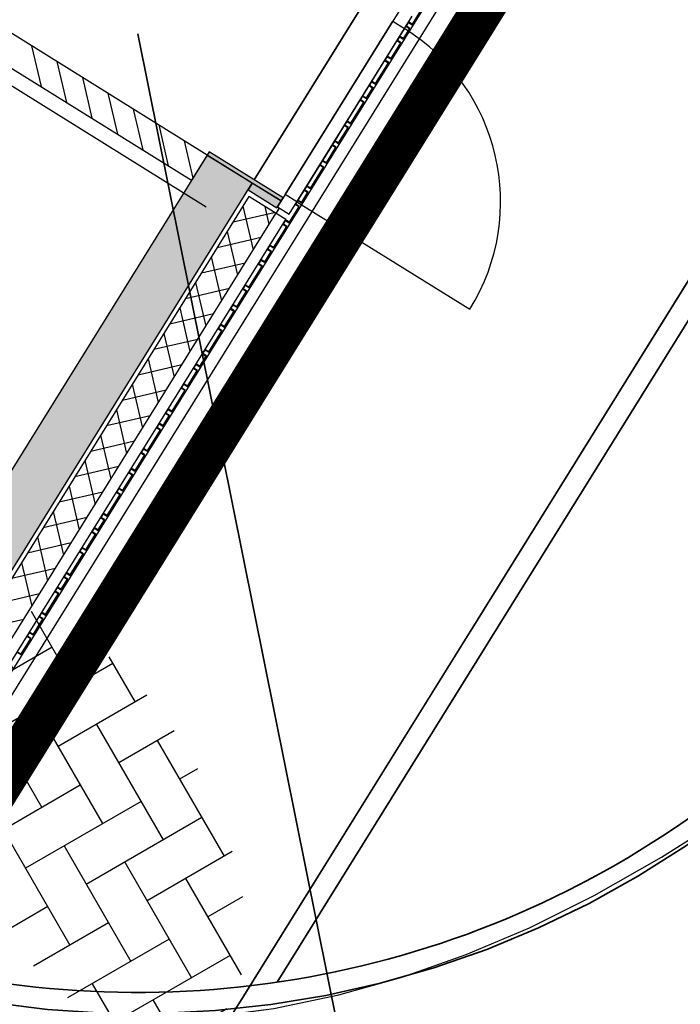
# Model space of a CAD drawing. Header units: metres. Extents: x 5472 to 110055, y 1070 to 521377.
# Tile 24 of 28: x 109210.09 to 109213.21, y 521089.65 to 521094.3. Entities that reach past the tile are written whole.
import ezdxf
from ezdxf.enums import TextEntityAlignment as Align

# ---------------------------------------------------------------- set-up
doc = ezdxf.new("R2010")
doc.units = ezdxf.units.M
doc.linetypes.add('VH-OPSLUITBAND-SO', pattern=[10, 4, -2, 2, -2])
for name, color, linetype, lineweight in [('B-WE-VH-VERHARDING_BETONSTRAATSTEEN-S', 252, 'Continuous', 25), ('M_verharding', 1, 'Continuous', 0), ('N-WE-VH-BEDRIJFSVLOERPLAAT_BETON_INDUSTRIE-G', 170, 'Continuous', 35), ('N-WE-VH-KANTOPSLUITING_ACHTERKANTBAND-G', 50, 'Continuous', 35), ('N-WE-VH-KANTOPSLUITING_OPSLUITBAND_100X200-G', 150, 'VH-OPSLUITBAND-SO', 35), ('N-WE-VH-M', 7, 'Continuous', 18)]:
    doc.layers.add(name, color=color, linetype=linetype, lineweight=lineweight)
for name, color, linetype in [('M_gebouw SK', 252, 'Continuous'), ('M_gebouw SK outline', 4, 'Continuous'), ('M_groen', 1, 'Continuous'), ('M_halfverharding', 1, 'Continuous'), ('M_verharding gebakken klinkers', 1, 'Continuous')]:
    doc.layers.add(name, color=color, linetype=linetype)
doc.styles.add('NLCS-ISO', font='NLCS-ISO.ttf')
doc.styles.add('NLCS-ISO-M200-T25', font='NLCS-ISO.ttf', dxfattribs={"height": 0.5})
doc.dimstyles.new('NLCS-M200-T25-PIJL_L2_H2', dxfattribs={"dimscale": 0.2, "dimtxt": 0.5, "dimasz": 2.5, "dimexe": 2, "dimexo": 2, "dimgap": 0.7, "dimtad": 1, "dimrnd": 0.05, "dimzin": 0, "dimdsep": 46, "dimtxsty": 'NLCS-ISO-M200-T25', "dimcen": 0, "dimdle": 2, "dimclrd": 256, "dimclre": 256, "dimclrt": 256, "dimazin": 0, "dimtfac": 1, "dimtofl": 0, "dimtmove": 0, "dimatfit": 3, "dimfxl": 2, "dimfxlon": 1, "dimtfillclr": 256, "dimtolj": 1, "dimtzin": 0, "dimlwd": -1, "dimlwe": -1, "dimarcsym": 0})

# ---------------------------------------------------------------- blocks, each defined once
blk = doc.blocks.new('A$C61967C25')
at = {"layer": 'M_gebouw SK'}
for p, q in [((80413.9, 31608.7), (60938.6, 272.6)), ((80446.3, 31318.3), (60982.1, 0)), ((72110.9, 18360.4), (60919.7, 353.5)), ((58042, 6429.2), (62522.2, 3644.7)), ((62526.9, 3889.1), (60828.2, 4944.8)), ((60754.3, 4825.9), (62453, 3770.2)), ((62748.7, 3772.4), (63275.5, 4620)), ((63275.5, 4620), (62748.7, 3772.4)), ((63554.9, 4605.4), (63493.6, 4506.8)), ((63494.3, 4504.1), (63557.6, 4606)), ((63438.3, 4578.9), (63401.9, 4520.3)), ((62894.1, 3703.2), (63401.9, 4520.3)), ((63401.9, 4520.3), (62894.1, 3703.2)), ((63401.9, 4520.3), (63457.1, 4486)), ((63457.1, 4486), (63493.5, 4544.6)), ((63476.6, 4517.4), (63464, 4497)), ((63466.7, 4497.6), (63477.3, 4514.6)), ((63493.6, 4506.8), (63476.6, 4517.4)), ((63477.3, 4514.6), (63494.3, 4504.1)), ((62949.3, 3668.9), (63457.1, 4486)), ((63457.1, 4486), (63434.4, 4449.4)), ((63457.1, 4486), (63434.4, 4449.4)), ((63481, 4486.4), (63451.4, 4438.9)), ((63452, 4436.1), (63483.7, 4487.1)), ((63464, 4497), (63481, 4486.4)), ((63483.7, 4487.1), (63466.7, 4497.6)), ((63421.7, 4429.1), (62949.3, 3668.9)), ((63421.7, 4429.1), (63376.3, 4356)), ((63438.7, 4418.5), (63393.3, 4345.5)), ((63394, 4342.7), (63441.5, 4419.1)), ((63434.4, 4449.4), (63421.7, 4429.1)), ((63421.7, 4429.1), (63438.7, 4418.5)), ((63424.5, 4429.7), (63435.1, 4446.7)), ((63441.5, 4419.1), (63424.5, 4429.7)), ((63451.4, 4438.9), (63434.4, 4449.4)), ((63435.1, 4446.7), (63452, 4436.1)), ((61697, 4404.8), (61742, 4212)), ((61817.1, 4330.2), (61862.1, 4137.4)), ((63363.7, 4335.6), (63302.4, 4237.1)), ((63380.7, 4325.1), (63319.4, 4226.6)), ((63320.1, 4223.8), (63383.4, 4325.7)), ((63376.3, 4356), (63363.7, 4335.6)), ((63363.7, 4335.6), (63380.7, 4325.1)), ((63366.4, 4336.3), (63377, 4353.3)), ((63383.4, 4325.7), (63366.4, 4336.3)), ((63393.3, 4345.5), (63376.3, 4356)), ((63377, 4353.3), (63394, 4342.7)), ((61937.3, 4255.5), (61982.3, 4062.7)), ((63302.4, 4237.1), (63289.8, 4216.7)), ((63292.5, 4217.4), (63303.1, 4234.4)), ((63319.4, 4226.6), (63302.4, 4237.1)), ((63303.1, 4234.4), (63320.1, 4223.8)), ((63289.8, 4216.7), (63260.2, 4169.2)), ((63306.8, 4206.2), (63277.2, 4158.6)), ((63277.8, 4155.9), (63309.5, 4206.8)), ((63289.8, 4216.7), (63306.8, 4206.2)), ((63309.5, 4206.8), (63292.5, 4217.4)), ((62057.4, 4180.9), (62102.4, 3988.1)), ((63247.5, 4148.8), (63186.3, 4050.3)), ((63264.5, 4138.2), (63203.3, 4039.7)), ((63203.9, 4036.9), (63267.3, 4138.9)), ((63260.2, 4169.2), (63247.5, 4148.8)), ((63247.5, 4148.8), (63264.5, 4138.2)), ((63250.3, 4149.4), (63260.9, 4166.4)), ((63267.3, 4138.9), (63250.3, 4149.4)), ((63277.2, 4158.6), (63260.2, 4169.2)), ((63260.9, 4166.4), (63277.8, 4155.9)), ((62177.5, 4106.2), (62222.5, 3913.4)), ((63186.3, 4050.3), (63173.6, 4029.9)), ((63176.4, 4030.5), (63187, 4047.5)), ((63203.3, 4039.7), (63186.3, 4050.3)), ((63187, 4047.5), (63203.9, 4036.9)), ((62297.6, 4031.6), (62342.6, 3838.8)), ((63173.6, 4029.9), (63128.3, 3956.8)), ((63190.6, 4019.3), (63145.2, 3946.3)), ((63145.9, 3943.5), (63193.4, 4020)), ((63173.6, 4029.9), (63190.6, 4019.3)), ((63193.4, 4020), (63176.4, 4030.5)), ((62417.7, 3956.9), (62459, 3779.9)), ((63128.3, 3956.8), (63115.6, 3936.4)), ((63118.3, 3937.1), (63128.9, 3954.1)), ((63145.2, 3946.3), (63128.3, 3956.8)), ((63128.9, 3954.1), (63145.9, 3943.5)), ((62536.4, 3904.4), (62453, 3770.2)), ((62884.6, 3687.9), (62536.4, 3904.4)), ((63115.6, 3936.4), (63070.2, 3863.4)), ((63132.6, 3925.9), (63087.2, 3852.8)), ((63087.8, 3850.1), (63135.3, 3926.5)), ((63115.6, 3936.4), (63132.6, 3925.9)), ((63135.3, 3926.5), (63118.3, 3937.1)), ((62526.9, 3889.1), (60758.5, 1043.8)), ((62739.2, 3757.1), (62526.9, 3889.1)), ((62526.9, 3889.1), (62875.1, 3672.6)), ((63070.2, 3863.4), (63057.5, 3843)), ((63060.3, 3843.7), (63070.8, 3860.6)), ((63087.2, 3852.8), (63070.2, 3863.4)), ((63070.8, 3860.6), (63087.8, 3850.1)), ((63057.5, 3843), (62996.3, 3744.5)), ((63074.5, 3832.5), (63013.3, 3733.9)), ((63013.9, 3731.2), (63077.3, 3833.1)), ((63057.5, 3843), (63074.5, 3832.5)), ((63077.3, 3833.1), (63060.3, 3843.7)), ((60970.9, 911.8), (62739.2, 3757.1)), ((62739.2, 3757.1), (62719.1, 3724.8)), ((62719.1, 3724.8), (62855, 3640.4)), ((62719.1, 3724.8), (62855, 3640.4)), ((62875.1, 3672.6), (62739.2, 3757.1)), ((62983.6, 3724.1), (62954.1, 3676.6)), ((62996.3, 3744.5), (62983.6, 3724.1)), ((62983.6, 3724.1), (63000.6, 3713.6)), ((62986.4, 3724.8), (62996.9, 3741.7)), ((63003.4, 3714.2), (62986.4, 3724.8)), ((63013.3, 3733.9), (62996.3, 3744.5)), ((62996.9, 3741.7), (63013.9, 3731.2)), ((62722.9, 3693), (60845.3, 672)), ((62897.1, 3584.8), (62722.9, 3693)), ((62855, 3640.4), (62875.1, 3672.6)), ((62875.1, 3672.6), (62884.6, 3687.9)), ((62954.1, 3676.6), (62941.4, 3656.2)), ((62944.1, 3656.8), (62954.7, 3673.8)), ((62971, 3666), (62954.1, 3676.6)), ((62954.7, 3673.8), (62971.7, 3663.2)), ((63000.6, 3713.6), (62971, 3666)), ((62971.7, 3663.2), (63003.4, 3714.2)), ((62695.1, 3648.3), (62743.3, 3441.7)), ((62798.3, 3646.2), (62818, 3561.8)), ((62866.2, 3639.3), (62850.3, 3613.9)), ((62852, 3612.8), (62867.9, 3638.3)), ((62958.4, 3645.6), (62913, 3572.6)), ((62913.6, 3569.8), (62961.1, 3646.3)), ((62941.4, 3656.2), (62958.4, 3645.6)), ((62961.1, 3646.3), (62944.1, 3656.8)), ((62949.3, 3668.9), (63766.4, 3161.1)), ((60893.6, 465.4), (62850.3, 3613.9)), ((60911.2, 389.6), (62897.1, 3584.8)), ((62648.4, 3573.2), (62842.8, 3618.5)), ((62896, 3583.1), (62883.3, 3562.7)), ((62886.1, 3563.4), (62896.6, 3580.4)), ((62913, 3572.6), (62896, 3583.1)), ((62896.6, 3580.4), (62913.6, 3569.8)), ((62900.3, 3552.2), (62839.1, 3453.7)), ((62839.7, 3450.9), (62903.1, 3552.8)), ((62883.3, 3562.7), (62900.3, 3552.2)), ((62903.1, 3552.8), (62886.1, 3563.4)), ((62573.8, 3453), (62780.4, 3501.3)), ((62620.5, 3528.2), (62668.7, 3321.6)), ((62822.1, 3464.2), (62809.4, 3443.8)), ((62809.4, 3443.8), (62826.4, 3433.3)), ((62812.2, 3444.5), (62822.7, 3461.5)), ((62829.2, 3433.9), (62812.2, 3444.5)), ((62839.1, 3453.7), (62822.1, 3464.2)), ((62822.7, 3461.5), (62839.7, 3450.9)), ((62545.8, 3408.1), (62594, 3201.5)), ((62779.9, 3396.3), (62767.2, 3375.9)), ((62770, 3376.5), (62780.5, 3393.5)), ((62796.9, 3385.7), (62779.9, 3396.3)), ((62780.5, 3393.5), (62797.5, 3383)), ((62826.4, 3433.3), (62796.9, 3385.7)), ((62797.5, 3383), (62829.2, 3433.9)), ((62499.1, 3332.9), (62705.7, 3381.1)), ((62784.2, 3365.3), (62723, 3266.8)), ((62723.6, 3264.1), (62786.9, 3366)), ((62767.2, 3375.9), (62784.2, 3365.3)), ((62786.9, 3366), (62770, 3376.5)), ((62424.5, 3212.8), (62631.1, 3261)), ((62471.2, 3287.9), (62519.4, 3081.4)), ((62706, 3277.4), (62693.3, 3257)), ((62693.3, 3257), (62710.3, 3246.4)), ((62696.1, 3257.6), (62706.6, 3274.6)), ((62713, 3247.1), (62696.1, 3257.6)), ((62723, 3266.8), (62706, 3277.4)), ((62706.6, 3274.6), (62723.6, 3264.1)), ((62710.3, 3246.4), (62664.9, 3173.4)), ((62665.5, 3170.6), (62713, 3247.1)), ((62396.5, 3167.8), (62444.7, 2961.3)), ((62647.9, 3183.9), (62635.2, 3163.6)), ((62635.2, 3163.6), (62652.2, 3153)), ((62638, 3164.2), (62648.5, 3181.2)), ((62655, 3153.6), (62638, 3164.2)), ((62664.9, 3173.4), (62647.9, 3183.9)), ((62648.5, 3181.2), (62665.5, 3170.6)), ((62349.8, 3092.7), (62556.4, 3140.9)), ((62652.2, 3153), (62606.8, 3080)), ((62607.5, 3077.2), (62655, 3153.6)), ((62589.8, 3090.5), (62577.2, 3070.1)), ((62577.2, 3070.1), (62594.2, 3059.6)), ((62579.9, 3070.8), (62590.5, 3087.8)), ((62596.9, 3060.2), (62579.9, 3070.8)), ((62606.8, 3080), (62589.8, 3090.5)), ((62590.5, 3087.8), (62607.5, 3077.2)), ((62275.2, 2972.6), (62481.8, 3020.8)), ((62321.9, 3047.7), (62370.1, 2841.1)), ((62594.2, 3059.6), (62532.9, 2961)), ((62533.6, 2958.3), (62596.9, 3060.2)), ((62247.2, 2927.6), (62295.4, 2721)), ((62520.3, 2940.7), (62490.7, 2893.1)), ((62491.3, 2890.3), (62523, 2941.3)), ((62515.9, 2971.6), (62503.3, 2951.2)), ((62503.3, 2951.2), (62520.3, 2940.7)), ((62506, 2951.9), (62516.6, 2968.9)), ((62523, 2941.3), (62506, 2951.9)), ((62532.9, 2961), (62515.9, 2971.6)), ((62516.6, 2968.9), (62533.6, 2958.3)), ((62200.5, 2852.5), (62407.1, 2900.7)), ((62473.7, 2903.7), (62461, 2883.3)), ((62461, 2883.3), (62478, 2872.7)), ((62463.8, 2883.9), (62474.4, 2900.9)), ((62480.8, 2873.4), (62463.8, 2883.9)), ((62490.7, 2893.1), (62473.7, 2903.7)), ((62474.4, 2900.9), (62491.3, 2890.3)), ((62478, 2872.7), (62432.6, 2799.7)), ((62433.3, 2796.9), (62480.8, 2873.4)), ((62172.6, 2807.5), (62220.8, 2600.9)), ((62415.6, 2810.2), (62403, 2789.8)), ((62403, 2789.8), (62420, 2779.3)), ((62405.7, 2790.5), (62416.3, 2807.5)), ((62422.7, 2779.9), (62405.7, 2790.5)), ((62432.6, 2799.7), (62415.6, 2810.2)), ((62416.3, 2807.5), (62433.3, 2796.9)), ((62125.9, 2732.4), (62332.5, 2780.6)), ((62420, 2779.3), (62358.7, 2680.8)), ((62359.4, 2678), (62422.7, 2779.9)), ((62051.2, 2612.2), (62257.8, 2660.5)), ((62097.9, 2687.4), (62146.1, 2480.8)), ((62346.1, 2660.4), (62316.5, 2612.8)), ((62317.1, 2610.1), (62348.8, 2661)), ((62341.7, 2691.3), (62329.1, 2670.9)), ((62329.1, 2670.9), (62346.1, 2660.4)), ((62331.8, 2671.6), (62342.4, 2688.6)), ((62348.8, 2661), (62331.8, 2671.6)), ((62358.7, 2680.8), (62341.7, 2691.3)), ((62342.4, 2688.6), (62359.4, 2678)), ((62299.5, 2623.4), (62286.8, 2603)), ((62286.8, 2603), (62303.8, 2592.4)), ((62289.6, 2603.6), (62300.2, 2620.6)), ((62306.6, 2593.1), (62289.6, 2603.6)), ((62316.5, 2612.8), (62299.5, 2623.4)), ((62300.2, 2620.6), (62317.1, 2610.1)), ((62023.3, 2567.3), (62071.5, 2360.7)), ((62303.8, 2592.4), (62242.6, 2493.9)), ((62243.2, 2491.2), (62306.6, 2593.1)), ((61976.6, 2492.1), (62183.2, 2540.3)), ((62229.9, 2473.5), (62184.5, 2400.5)), ((62185.2, 2397.7), (62232.7, 2474.2)), ((62225.6, 2504.5), (62212.9, 2484.1)), ((62212.9, 2484.1), (62229.9, 2473.5)), ((62215.7, 2484.7), (62226.3, 2501.7)), ((62232.7, 2474.2), (62215.7, 2484.7)), ((62242.6, 2493.9), (62225.6, 2504.5)), ((62226.3, 2501.7), (62243.2, 2491.2)), ((61901.9, 2372), (62108.5, 2420.2)), ((61948.6, 2447.1), (61996.8, 2240.6)), ((62171.9, 2380.1), (62126.5, 2307.1)), ((62127.1, 2304.3), (62174.6, 2380.7)), ((62167.5, 2411), (62154.9, 2390.7)), ((62154.9, 2390.7), (62171.9, 2380.1)), ((62157.6, 2391.3), (62168.2, 2408.3)), ((62174.6, 2380.7), (62157.6, 2391.3)), ((62184.5, 2400.5), (62167.5, 2411)), ((62168.2, 2408.3), (62185.2, 2397.7)), ((61874, 2327), (61922.2, 2120.5)), ((61827.3, 2251.9), (62033.9, 2300.1)), ((62113.8, 2286.7), (62052.6, 2188.2)), ((62053.2, 2185.4), (62116.6, 2287.3)), ((62109.5, 2317.6), (62096.8, 2297.2)), ((62096.8, 2297.2), (62113.8, 2286.7)), ((62099.6, 2297.9), (62110.1, 2314.9)), ((62116.6, 2287.3), (62099.6, 2297.9)), ((62126.5, 2307.1), (62109.5, 2317.6)), ((62110.1, 2314.9), (62127.1, 2304.3)), ((61799.3, 2206.9), (61847.5, 2000.3)), ((62035.6, 2198.7), (62022.9, 2178.3)), ((62025.7, 2179), (62036.2, 2196)), ((62052.6, 2188.2), (62035.6, 2198.7)), ((62036.2, 2196), (62053.2, 2185.4)), ((61752.6, 2131.8), (61959.2, 2180)), ((62039.9, 2167.8), (62010.3, 2120.2)), ((62011, 2117.5), (62042.7, 2168.4)), ((62022.9, 2178.3), (62039.9, 2167.8)), ((62042.7, 2168.4), (62025.7, 2179)), ((61997.7, 2099.8), (61952.3, 2026.8)), ((61952.9, 2024), (62000.4, 2100.5)), ((61993.4, 2130.8), (61980.7, 2110.4)), ((61980.7, 2110.4), (61997.7, 2099.8)), ((61983.4, 2111), (61994, 2128)), ((62000.4, 2100.5), (61983.4, 2111)), ((62010.3, 2120.2), (61993.4, 2130.8)), ((61994, 2128), (62011, 2117.5)), ((61678, 2011.7), (61884.6, 2059.9)), ((61724.7, 2086.8), (61772.9, 1880.2)), ((61939.6, 2006.4), (61878.4, 1907.9)), ((61879, 1905.1), (61942.4, 2007)), ((61935.3, 2037.3), (61922.6, 2017)), ((61922.6, 2017), (61939.6, 2006.4)), ((61925.4, 2017.6), (61935.9, 2034.6)), ((61942.4, 2007), (61925.4, 2017.6)), ((61952.3, 2026.8), (61935.3, 2037.3)), ((61935.9, 2034.6), (61952.9, 2024)), ((61650, 1966.7), (61698.2, 1760.1)), ((61603.3, 1891.6), (61809.9, 1939.8)), ((61861.4, 1918.4), (61848.7, 1898)), ((61851.5, 1898.7), (61862, 1915.7)), ((61878.4, 1907.9), (61861.4, 1918.4)), ((61862, 1915.7), (61879, 1905.1)), ((61865.7, 1887.5), (61836.1, 1839.9)), ((61836.8, 1837.2), (61868.5, 1888.1)), ((61848.7, 1898), (61865.7, 1887.5)), ((61868.5, 1888.1), (61851.5, 1898.7)), ((61528.7, 1771.4), (61735.3, 1819.7)), ((61823.5, 1819.5), (61762.2, 1721)), ((61762.9, 1718.3), (61826.2, 1820.2)), ((61819.2, 1850.5), (61806.5, 1830.1)), ((61806.5, 1830.1), (61823.5, 1819.5)), ((61809.2, 1830.7), (61819.8, 1847.7)), ((61826.2, 1820.2), (61809.2, 1830.7)), ((61836.1, 1839.9), (61819.2, 1850.5)), ((61819.8, 1847.7), (61836.8, 1837.2)), ((61745.3, 1731.6), (61732.6, 1711.2)), ((61735.3, 1711.8), (61745.9, 1728.8)), ((61762.2, 1721), (61745.3, 1731.6)), ((61745.9, 1728.8), (61762.9, 1718.3)), ((61454, 1651.3), (61660.6, 1699.6)), ((61749.6, 1700.6), (61704.2, 1627.6)), ((61704.8, 1624.8), (61752.3, 1701.3)), ((61732.6, 1711.2), (61749.6, 1700.6)), ((61752.3, 1701.3), (61735.3, 1711.8)), ((61687.2, 1638.2), (61674.5, 1617.8)), ((61677.3, 1618.4), (61687.8, 1635.4)), ((61704.2, 1627.6), (61687.2, 1638.2)), ((61687.8, 1635.4), (61704.8, 1624.8)), ((61691.5, 1607.2), (61646.1, 1534.2)), ((61646.8, 1531.4), (61694.3, 1607.9)), ((61674.5, 1617.8), (61691.5, 1607.2)), ((61694.3, 1607.9), (61677.3, 1618.4)), ((61646.1, 1534.2), (61629.1, 1544.7)), ((61629.8, 1542), (61646.8, 1531.4))]:
    blk.add_line(p, q, dxfattribs=at)
at = {"layer": 'M_gebouw SK', "extrusion": (0, 0, -1)}
for p, q in [((62894.1, 3703.2), (62857.7, 3644.6)), ((62949.3, 3668.9), (62894.1, 3703.2)), ((62857.7, 3644.6), (62912.9, 3610.3)), ((62912.9, 3610.3), (62949.3, 3668.9))]:
    blk.add_line(p, q, dxfattribs=at)
at = {"layer": 'M_gebouw SK'}
blk.add_arc((62949.3, 3668.9), 962, 328.1391, 58.1391, dxfattribs=at)
at = {"layer": 'M_gebouw SK', "extrusion": (0, 0, -1)}
for points in [[(-63493.6, 4506.8), (-63494.3, 4504.1), (-63554.9, 4605.4)], [(-63554.9, 4605.4), (-63494.3, 4504.1), (-63557.6, 4606)], [(-63466.7, 4497.6), (-63476.6, 4517.4), (-63464, 4497)], [(-63476.6, 4517.4), (-63466.7, 4497.6), (-63477.3, 4514.6)], [(-63476.6, 4517.4), (-63477.3, 4514.6), (-63493.6, 4506.8)], [(-63493.6, 4506.8), (-63477.3, 4514.6), (-63494.3, 4504.1)], [(-63451.4, 4438.9), (-63452, 4436.1), (-63481, 4486.4)], [(-63481, 4486.4), (-63452, 4436.1), (-63483.7, 4487.1)], [(-63481, 4486.4), (-63466.7, 4497.6), (-63464, 4497)], [(-63466.7, 4497.6), (-63481, 4486.4), (-63483.7, 4487.1)], [(-63393.3, 4345.5), (-63394, 4342.7), (-63438.7, 4418.5)], [(-63438.7, 4418.5), (-63394, 4342.7), (-63441.5, 4419.1)], [(-63424.5, 4429.7), (-63434.4, 4449.4), (-63421.7, 4429.1)], [(-63438.7, 4418.5), (-63424.5, 4429.7), (-63421.7, 4429.1)], [(-63434.4, 4449.4), (-63424.5, 4429.7), (-63435.1, 4446.7)], [(-63424.5, 4429.7), (-63438.7, 4418.5), (-63441.5, 4419.1)], [(-63434.4, 4449.4), (-63435.1, 4446.7), (-63451.4, 4438.9)], [(-63451.4, 4438.9), (-63435.1, 4446.7), (-63452, 4436.1)], [(-63319.4, 4226.6), (-63320.1, 4223.8), (-63380.7, 4325.1)], [(-63380.7, 4325.1), (-63320.1, 4223.8), (-63383.4, 4325.7)], [(-63366.4, 4336.3), (-63376.3, 4356), (-63363.7, 4335.6)], [(-63380.7, 4325.1), (-63366.4, 4336.3), (-63363.7, 4335.6)], [(-63376.3, 4356), (-63366.4, 4336.3), (-63377, 4353.3)], [(-63366.4, 4336.3), (-63380.7, 4325.1), (-63383.4, 4325.7)], [(-63376.3, 4356), (-63377, 4353.3), (-63393.3, 4345.5)], [(-63393.3, 4345.5), (-63377, 4353.3), (-63394, 4342.7)], [(-63292.5, 4217.4), (-63302.4, 4237.1), (-63289.8, 4216.7)], [(-63302.4, 4237.1), (-63292.5, 4217.4), (-63303.1, 4234.4)], [(-63302.4, 4237.1), (-63303.1, 4234.4), (-63319.4, 4226.6)], [(-63319.4, 4226.6), (-63303.1, 4234.4), (-63320.1, 4223.8)], [(-63277.2, 4158.6), (-63277.8, 4155.9), (-63306.8, 4206.2)], [(-63306.8, 4206.2), (-63277.8, 4155.9), (-63309.5, 4206.8)], [(-63306.8, 4206.2), (-63292.5, 4217.4), (-63289.8, 4216.7)], [(-63292.5, 4217.4), (-63306.8, 4206.2), (-63309.5, 4206.8)], [(-63203.3, 4039.7), (-63203.9, 4036.9), (-63264.5, 4138.2)], [(-63264.5, 4138.2), (-63203.9, 4036.9), (-63267.3, 4138.9)], [(-63250.3, 4149.4), (-63260.2, 4169.2), (-63247.5, 4148.8)], [(-63264.5, 4138.2), (-63250.3, 4149.4), (-63247.5, 4148.8)], [(-63260.2, 4169.2), (-63250.3, 4149.4), (-63260.9, 4166.4)], [(-63250.3, 4149.4), (-63264.5, 4138.2), (-63267.3, 4138.9)], [(-63260.2, 4169.2), (-63260.9, 4166.4), (-63277.2, 4158.6)], [(-63277.2, 4158.6), (-63260.9, 4166.4), (-63277.8, 4155.9)], [(-63176.4, 4030.5), (-63186.3, 4050.3), (-63173.6, 4029.9)], [(-63186.3, 4050.3), (-63176.4, 4030.5), (-63187, 4047.5)], [(-63186.3, 4050.3), (-63187, 4047.5), (-63203.3, 4039.7)], [(-63203.3, 4039.7), (-63187, 4047.5), (-63203.9, 4036.9)], [(-63145.2, 3946.3), (-63145.9, 3943.5), (-63190.6, 4019.3)], [(-63190.6, 4019.3), (-63145.9, 3943.5), (-63193.4, 4020)], [(-63190.6, 4019.3), (-63176.4, 4030.5), (-63173.6, 4029.9)], [(-63176.4, 4030.5), (-63190.6, 4019.3), (-63193.4, 4020)], [(-63118.3, 3937.1), (-63128.3, 3956.8), (-63115.6, 3936.4)], [(-63128.3, 3956.8), (-63118.3, 3937.1), (-63128.9, 3954.1)], [(-63128.3, 3956.8), (-63128.9, 3954.1), (-63145.2, 3946.3)], [(-63145.2, 3946.3), (-63128.9, 3954.1), (-63145.9, 3943.5)], [(-62875.1, 3672.6), (-62536.4, 3904.4), (-62526.9, 3889.1)], [(-62536.4, 3904.4), (-62875.1, 3672.6), (-62590.3, 3870.8)], [(-63087.2, 3852.8), (-63087.8, 3850.1), (-63132.6, 3925.9)], [(-63132.6, 3925.9), (-63087.8, 3850.1), (-63135.3, 3926.5)], [(-63132.6, 3925.9), (-63118.3, 3937.1), (-63115.6, 3936.4)], [(-63118.3, 3937.1), (-63132.6, 3925.9), (-63135.3, 3926.5)], [(-60970.9, 911.8), (-62526.9, 3889.1), (-60758.5, 1043.8)], [(-62526.9, 3889.1), (-60970.9, 911.8), (-62580.8, 3855.6)], [(-62590.3, 3870.8), (-62875.1, 3672.6), (-62884.6, 3687.9)], [(-63060.3, 3843.7), (-63070.2, 3863.4), (-63057.5, 3843)], [(-63070.2, 3863.4), (-63060.3, 3843.7), (-63070.8, 3860.6)], [(-63070.2, 3863.4), (-63070.8, 3860.6), (-63087.2, 3852.8)], [(-63087.2, 3852.8), (-63070.8, 3860.6), (-63087.8, 3850.1)], [(-62580.8, 3855.6), (-60970.9, 911.8), (-62739.2, 3757.1)], [(-63013.3, 3733.9), (-63013.9, 3731.2), (-63074.5, 3832.5)], [(-63074.5, 3832.5), (-63013.9, 3731.2), (-63077.3, 3833.1)], [(-63074.5, 3832.5), (-63060.3, 3843.7), (-63057.5, 3843)], [(-63060.3, 3843.7), (-63074.5, 3832.5), (-63077.3, 3833.1)], [(-62855, 3640.4), (-62739.2, 3757.1), (-62719.1, 3724.8)], [(-62739.2, 3757.1), (-62855, 3640.4), (-62875.1, 3672.6)], [(-62986.4, 3724.8), (-62996.3, 3744.5), (-62983.6, 3724.1)], [(-63000.6, 3713.6), (-62986.4, 3724.8), (-62983.6, 3724.1)], [(-62996.3, 3744.5), (-62986.4, 3724.8), (-62996.9, 3741.7)], [(-62986.4, 3724.8), (-63000.6, 3713.6), (-63003.4, 3714.2)], [(-62996.3, 3744.5), (-62996.9, 3741.7), (-63013.3, 3733.9)], [(-63013.3, 3733.9), (-62996.9, 3741.7), (-63013.9, 3731.2)], [(-62944.1, 3656.8), (-62954.1, 3676.6), (-62941.4, 3656.2)], [(-62954.1, 3676.6), (-62944.1, 3656.8), (-62954.7, 3673.8)], [(-62954.1, 3676.6), (-62954.7, 3673.8), (-62971, 3666)], [(-62971, 3666), (-62954.7, 3673.8), (-62971.7, 3663.2)], [(-62971, 3666), (-62971.7, 3663.2), (-63000.6, 3713.6)], [(-63000.6, 3713.6), (-62971.7, 3663.2), (-63003.4, 3714.2)], [(-62913, 3572.6), (-62913.6, 3569.8), (-62958.4, 3645.6)], [(-62958.4, 3645.6), (-62913.6, 3569.8), (-62961.1, 3646.3)], [(-62958.4, 3645.6), (-62944.1, 3656.8), (-62941.4, 3656.2)], [(-62944.1, 3656.8), (-62958.4, 3645.6), (-62961.1, 3646.3)], [(-62886.1, 3563.4), (-62896, 3583.1), (-62883.3, 3562.7)], [(-62896, 3583.1), (-62886.1, 3563.4), (-62896.6, 3580.4)], [(-62896, 3583.1), (-62896.6, 3580.4), (-62913, 3572.6)], [(-62913, 3572.6), (-62896.6, 3580.4), (-62913.6, 3569.8)], [(-62839.1, 3453.7), (-62839.7, 3450.9), (-62900.3, 3552.2)], [(-62900.3, 3552.2), (-62839.7, 3450.9), (-62903.1, 3552.8)], [(-62900.3, 3552.2), (-62886.1, 3563.4), (-62883.3, 3562.7)], [(-62886.1, 3563.4), (-62900.3, 3552.2), (-62903.1, 3552.8)], [(-62812.2, 3444.5), (-62822.1, 3464.2), (-62809.4, 3443.8)], [(-62826.4, 3433.3), (-62812.2, 3444.5), (-62809.4, 3443.8)], [(-62822.1, 3464.2), (-62812.2, 3444.5), (-62822.7, 3461.5)], [(-62812.2, 3444.5), (-62826.4, 3433.3), (-62829.2, 3433.9)], [(-62822.1, 3464.2), (-62822.7, 3461.5), (-62839.1, 3453.7)], [(-62839.1, 3453.7), (-62822.7, 3461.5), (-62839.7, 3450.9)], [(-62770, 3376.5), (-62779.9, 3396.3), (-62767.2, 3375.9)], [(-62779.9, 3396.3), (-62770, 3376.5), (-62780.5, 3393.5)], [(-62779.9, 3396.3), (-62780.5, 3393.5), (-62796.9, 3385.7)], [(-62796.9, 3385.7), (-62780.5, 3393.5), (-62797.5, 3383)], [(-62796.9, 3385.7), (-62797.5, 3383), (-62826.4, 3433.3)], [(-62826.4, 3433.3), (-62797.5, 3383), (-62829.2, 3433.9)], [(-62723, 3266.8), (-62723.6, 3264.1), (-62784.2, 3365.3)], [(-62784.2, 3365.3), (-62723.6, 3264.1), (-62786.9, 3366)], [(-62784.2, 3365.3), (-62770, 3376.5), (-62767.2, 3375.9)], [(-62770, 3376.5), (-62784.2, 3365.3), (-62786.9, 3366)], [(-62696.1, 3257.6), (-62706, 3277.4), (-62693.3, 3257)], [(-62710.3, 3246.4), (-62696.1, 3257.6), (-62693.3, 3257)], [(-62706, 3277.4), (-62696.1, 3257.6), (-62706.6, 3274.6)], [(-62696.1, 3257.6), (-62710.3, 3246.4), (-62713, 3247.1)], [(-62706, 3277.4), (-62706.6, 3274.6), (-62723, 3266.8)], [(-62723, 3266.8), (-62706.6, 3274.6), (-62723.6, 3264.1)], [(-62664.9, 3173.4), (-62665.5, 3170.6), (-62710.3, 3246.4)], [(-62710.3, 3246.4), (-62665.5, 3170.6), (-62713, 3247.1)], [(-62638, 3164.2), (-62647.9, 3183.9), (-62635.2, 3163.6)], [(-62652.2, 3153), (-62638, 3164.2), (-62635.2, 3163.6)], [(-62647.9, 3183.9), (-62638, 3164.2), (-62648.5, 3181.2)], [(-62638, 3164.2), (-62652.2, 3153), (-62655, 3153.6)], [(-62647.9, 3183.9), (-62648.5, 3181.2), (-62664.9, 3173.4)], [(-62664.9, 3173.4), (-62648.5, 3181.2), (-62665.5, 3170.6)], [(-62606.8, 3080), (-62607.5, 3077.2), (-62652.2, 3153)], [(-62652.2, 3153), (-62607.5, 3077.2), (-62655, 3153.6)], [(-62579.9, 3070.8), (-62589.8, 3090.5), (-62577.2, 3070.1)], [(-62594.2, 3059.6), (-62579.9, 3070.8), (-62577.2, 3070.1)], [(-62589.8, 3090.5), (-62579.9, 3070.8), (-62590.5, 3087.8)], [(-62579.9, 3070.8), (-62594.2, 3059.6), (-62596.9, 3060.2)], [(-62589.8, 3090.5), (-62590.5, 3087.8), (-62606.8, 3080)], [(-62606.8, 3080), (-62590.5, 3087.8), (-62607.5, 3077.2)], [(-62532.9, 2961), (-62533.6, 2958.3), (-62594.2, 3059.6)], [(-62594.2, 3059.6), (-62533.6, 2958.3), (-62596.9, 3060.2)], [(-62490.7, 2893.1), (-62491.3, 2890.3), (-62520.3, 2940.7)], [(-62520.3, 2940.7), (-62491.3, 2890.3), (-62523, 2941.3)], [(-62506, 2951.9), (-62515.9, 2971.6), (-62503.3, 2951.2)], [(-62520.3, 2940.7), (-62506, 2951.9), (-62503.3, 2951.2)], [(-62515.9, 2971.6), (-62506, 2951.9), (-62516.6, 2968.9)], [(-62506, 2951.9), (-62520.3, 2940.7), (-62523, 2941.3)], [(-62515.9, 2971.6), (-62516.6, 2968.9), (-62532.9, 2961)], [(-62532.9, 2961), (-62516.6, 2968.9), (-62533.6, 2958.3)], [(-62463.8, 2883.9), (-62473.7, 2903.7), (-62461, 2883.3)], [(-62478, 2872.7), (-62463.8, 2883.9), (-62461, 2883.3)], [(-62473.7, 2903.7), (-62463.8, 2883.9), (-62474.4, 2900.9)], [(-62463.8, 2883.9), (-62478, 2872.7), (-62480.8, 2873.4)], [(-62473.7, 2903.7), (-62474.4, 2900.9), (-62490.7, 2893.1)], [(-62490.7, 2893.1), (-62474.4, 2900.9), (-62491.3, 2890.3)], [(-62432.6, 2799.7), (-62433.3, 2796.9), (-62478, 2872.7)], [(-62478, 2872.7), (-62433.3, 2796.9), (-62480.8, 2873.4)], [(-62405.7, 2790.5), (-62415.6, 2810.2), (-62403, 2789.8)], [(-62420, 2779.3), (-62405.7, 2790.5), (-62403, 2789.8)], [(-62415.6, 2810.2), (-62405.7, 2790.5), (-62416.3, 2807.5)], [(-62405.7, 2790.5), (-62420, 2779.3), (-62422.7, 2779.9)], [(-62415.6, 2810.2), (-62416.3, 2807.5), (-62432.6, 2799.7)], [(-62432.6, 2799.7), (-62416.3, 2807.5), (-62433.3, 2796.9)], [(-62358.7, 2680.8), (-62359.4, 2678), (-62420, 2779.3)], [(-62420, 2779.3), (-62359.4, 2678), (-62422.7, 2779.9)], [(-62316.5, 2612.8), (-62317.1, 2610.1), (-62346.1, 2660.4)], [(-62346.1, 2660.4), (-62317.1, 2610.1), (-62348.8, 2661)], [(-62331.8, 2671.6), (-62341.7, 2691.3), (-62329.1, 2670.9)], [(-62346.1, 2660.4), (-62331.8, 2671.6), (-62329.1, 2670.9)], [(-62341.7, 2691.3), (-62331.8, 2671.6), (-62342.4, 2688.6)], [(-62331.8, 2671.6), (-62346.1, 2660.4), (-62348.8, 2661)], [(-62341.7, 2691.3), (-62342.4, 2688.6), (-62358.7, 2680.8)], [(-62358.7, 2680.8), (-62342.4, 2688.6), (-62359.4, 2678)], [(-62289.6, 2603.6), (-62299.5, 2623.4), (-62286.8, 2603)], [(-62303.8, 2592.4), (-62289.6, 2603.6), (-62286.8, 2603)], [(-62299.5, 2623.4), (-62289.6, 2603.6), (-62300.2, 2620.6)], [(-62289.6, 2603.6), (-62303.8, 2592.4), (-62306.6, 2593.1)], [(-62299.5, 2623.4), (-62300.2, 2620.6), (-62316.5, 2612.8)], [(-62316.5, 2612.8), (-62300.2, 2620.6), (-62317.1, 2610.1)], [(-62242.6, 2493.9), (-62243.2, 2491.2), (-62303.8, 2592.4)], [(-62303.8, 2592.4), (-62243.2, 2491.2), (-62306.6, 2593.1)], [(-62184.5, 2400.5), (-62185.2, 2397.7), (-62229.9, 2473.5)], [(-62229.9, 2473.5), (-62185.2, 2397.7), (-62232.7, 2474.2)], [(-62215.7, 2484.7), (-62225.6, 2504.5), (-62212.9, 2484.1)], [(-62229.9, 2473.5), (-62215.7, 2484.7), (-62212.9, 2484.1)], [(-62225.6, 2504.5), (-62215.7, 2484.7), (-62226.3, 2501.7)], [(-62215.7, 2484.7), (-62229.9, 2473.5), (-62232.7, 2474.2)], [(-62225.6, 2504.5), (-62226.3, 2501.7), (-62242.6, 2493.9)], [(-62242.6, 2493.9), (-62226.3, 2501.7), (-62243.2, 2491.2)], [(-62126.5, 2307.1), (-62127.1, 2304.3), (-62171.9, 2380.1)], [(-62171.9, 2380.1), (-62127.1, 2304.3), (-62174.6, 2380.7)], [(-62157.6, 2391.3), (-62167.5, 2411), (-62154.9, 2390.7)], [(-62171.9, 2380.1), (-62157.6, 2391.3), (-62154.9, 2390.7)], [(-62167.5, 2411), (-62157.6, 2391.3), (-62168.2, 2408.3)], [(-62157.6, 2391.3), (-62171.9, 2380.1), (-62174.6, 2380.7)], [(-62167.5, 2411), (-62168.2, 2408.3), (-62184.5, 2400.5)], [(-62184.5, 2400.5), (-62168.2, 2408.3), (-62185.2, 2397.7)], [(-62052.6, 2188.2), (-62053.2, 2185.4), (-62113.8, 2286.7)], [(-62113.8, 2286.7), (-62053.2, 2185.4), (-62116.6, 2287.3)], [(-62099.6, 2297.9), (-62109.5, 2317.6), (-62096.8, 2297.2)], [(-62113.8, 2286.7), (-62099.6, 2297.9), (-62096.8, 2297.2)], [(-62109.5, 2317.6), (-62099.6, 2297.9), (-62110.1, 2314.9)], [(-62099.6, 2297.9), (-62113.8, 2286.7), (-62116.6, 2287.3)], [(-62109.5, 2317.6), (-62110.1, 2314.9), (-62126.5, 2307.1)], [(-62126.5, 2307.1), (-62110.1, 2314.9), (-62127.1, 2304.3)], [(-62025.7, 2179), (-62035.6, 2198.7), (-62022.9, 2178.3)], [(-62035.6, 2198.7), (-62025.7, 2179), (-62036.2, 2196)], [(-62035.6, 2198.7), (-62036.2, 2196), (-62052.6, 2188.2)], [(-62052.6, 2188.2), (-62036.2, 2196), (-62053.2, 2185.4)], [(-62010.3, 2120.2), (-62011, 2117.5), (-62039.9, 2167.8)], [(-62039.9, 2167.8), (-62011, 2117.5), (-62042.7, 2168.4)], [(-62039.9, 2167.8), (-62025.7, 2179), (-62022.9, 2178.3)], [(-62025.7, 2179), (-62039.9, 2167.8), (-62042.7, 2168.4)], [(-61952.3, 2026.8), (-61952.9, 2024), (-61997.7, 2099.8)], [(-61997.7, 2099.8), (-61952.9, 2024), (-62000.4, 2100.5)], [(-61983.4, 2111), (-61993.4, 2130.8), (-61980.7, 2110.4)], [(-61997.7, 2099.8), (-61983.4, 2111), (-61980.7, 2110.4)], [(-61993.4, 2130.8), (-61983.4, 2111), (-61994, 2128)], [(-61983.4, 2111), (-61997.7, 2099.8), (-62000.4, 2100.5)], [(-61993.4, 2130.8), (-61994, 2128), (-62010.3, 2120.2)], [(-62010.3, 2120.2), (-61994, 2128), (-62011, 2117.5)], [(-61878.4, 1907.9), (-61879, 1905.1), (-61939.6, 2006.4)], [(-61939.6, 2006.4), (-61879, 1905.1), (-61942.4, 2007)], [(-61925.4, 2017.6), (-61935.3, 2037.3), (-61922.6, 2017)], [(-61939.6, 2006.4), (-61925.4, 2017.6), (-61922.6, 2017)], [(-61935.3, 2037.3), (-61925.4, 2017.6), (-61935.9, 2034.6)], [(-61925.4, 2017.6), (-61939.6, 2006.4), (-61942.4, 2007)], [(-61935.3, 2037.3), (-61935.9, 2034.6), (-61952.3, 2026.8)], [(-61952.3, 2026.8), (-61935.9, 2034.6), (-61952.9, 2024)], [(-61851.5, 1898.7), (-61861.4, 1918.4), (-61848.7, 1898)], [(-61861.4, 1918.4), (-61851.5, 1898.7), (-61862, 1915.7)], [(-61861.4, 1918.4), (-61862, 1915.7), (-61878.4, 1907.9)], [(-61878.4, 1907.9), (-61862, 1915.7), (-61879, 1905.1)], [(-61836.1, 1839.9), (-61836.8, 1837.2), (-61865.7, 1887.5)], [(-61865.7, 1887.5), (-61836.8, 1837.2), (-61868.5, 1888.1)], [(-61865.7, 1887.5), (-61851.5, 1898.7), (-61848.7, 1898)], [(-61851.5, 1898.7), (-61865.7, 1887.5), (-61868.5, 1888.1)], [(-61762.2, 1721), (-61762.9, 1718.3), (-61823.5, 1819.5)], [(-61823.5, 1819.5), (-61762.9, 1718.3), (-61826.2, 1820.2)], [(-61809.2, 1830.7), (-61819.2, 1850.5), (-61806.5, 1830.1)], [(-61823.5, 1819.5), (-61809.2, 1830.7), (-61806.5, 1830.1)], [(-61819.2, 1850.5), (-61809.2, 1830.7), (-61819.8, 1847.7)], [(-61809.2, 1830.7), (-61823.5, 1819.5), (-61826.2, 1820.2)], [(-61819.2, 1850.5), (-61819.8, 1847.7), (-61836.1, 1839.9)], [(-61836.1, 1839.9), (-61819.8, 1847.7), (-61836.8, 1837.2)], [(-61735.3, 1711.8), (-61745.3, 1731.6), (-61732.6, 1711.2)], [(-61745.3, 1731.6), (-61735.3, 1711.8), (-61745.9, 1728.8)], [(-61745.3, 1731.6), (-61745.9, 1728.8), (-61762.2, 1721)], [(-61762.2, 1721), (-61745.9, 1728.8), (-61762.9, 1718.3)], [(-61704.2, 1627.6), (-61704.8, 1624.8), (-61749.6, 1700.6)], [(-61749.6, 1700.6), (-61704.8, 1624.8), (-61752.3, 1701.3)], [(-61749.6, 1700.6), (-61735.3, 1711.8), (-61732.6, 1711.2)], [(-61735.3, 1711.8), (-61749.6, 1700.6), (-61752.3, 1701.3)], [(-61677.3, 1618.4), (-61687.2, 1638.2), (-61674.5, 1617.8)], [(-61687.2, 1638.2), (-61677.3, 1618.4), (-61687.8, 1635.4)], [(-61687.2, 1638.2), (-61687.8, 1635.4), (-61704.2, 1627.6)], [(-61704.2, 1627.6), (-61687.8, 1635.4), (-61704.8, 1624.8)], [(-61646.1, 1534.2), (-61646.8, 1531.4), (-61691.5, 1607.2)], [(-61691.5, 1607.2), (-61646.8, 1531.4), (-61694.3, 1607.9)], [(-61691.5, 1607.2), (-61677.3, 1618.4), (-61674.5, 1617.8)], [(-61677.3, 1618.4), (-61691.5, 1607.2), (-61694.3, 1607.9)], [(-61629.1, 1544.7), (-61629.8, 1542), (-61646.1, 1534.2)], [(-61646.1, 1534.2), (-61629.8, 1542), (-61646.8, 1531.4)]]:
    blk.add_solid(points, dxfattribs=at)
blk = doc.blocks.new('SVH-BSS_KF_ELLEBOOG-GR')
at = {"color": 8, "linetype": 'ByBlock', "lineweight": -2, "ltscale": 0.1}
for p, q in [((-0.3742, 0.561), (-0.3742, 0.0771)), ((-0.1643, 0.5881), (-0.1643, 0.287)), ((0.0457, 0.5939), (0.0457, 0.497)), ((0.4656, 0.5418), (0.4656, 0.0771)), ((-0.6207, 0.497), (-0.3742, 0.497)), ((-0.5842, 0.497), (-0.5842, -0.1329)), ((-0.1643, 0.497), (0.4656, 0.497)), ((0.2556, 0.497), (0.2556, -0.1329)), ((0.6755, 0.4768), (0.6755, 0.287)), ((-0.9907, 0.287), (-0.5842, 0.287)), ((-0.7941, 0.287), (-0.7941, -0.3428)), ((-0.3742, 0.287), (0.2556, 0.287)), ((0.0457, 0.287), (0.0457, -0.3428)), ((0.4656, 0.287), (0.9907, 0.287)), ((0.8855, 0.287), (0.8855, -0.3428)), ((1.0954, 0.1486), (1.0954, -0.1329)), ((-1.1218, 0.0771), (-0.7941, 0.0771)), ((-1.0041, 0.0771), (-1.0041, -0.2739)), ((-0.5842, 0.0771), (0.0457, 0.0771)), ((-0.1643, 0.0771), (-0.1643, -0.5528)), ((0.2556, 0.0771), (0.8855, 0.0771)), ((0.6755, 0.0771), (0.6755, -0.4768)), ((1.0954, 0.0771), (1.1218, 0.0771)), ((-1.1027, -0.1329), (-1.0041, -0.1329)), ((-0.7941, -0.1329), (-0.1643, -0.1329)), ((-0.3742, -0.1329), (-0.3742, -0.561)), ((0.0457, -0.1329), (0.6755, -0.1329)), ((0.4656, -0.1329), (0.4656, -0.5418)), ((0.8855, -0.1329), (1.1027, -0.1329)), ((-0.9243, -0.3428), (-0.3742, -0.3428)), ((-0.5842, -0.3428), (-0.5842, -0.509)), ((-0.1643, -0.3428), (0.4656, -0.3428)), ((0.2556, -0.3428), (0.2556, -0.5791)), ((0.6755, -0.3428), (0.9243, -0.3428)), ((-0.3742, -0.5528), (0.2556, -0.5528)), ((0.0457, -0.5528), (0.0457, -0.5939))]:
    blk.add_line(p, q, dxfattribs=at)
at = {"color": 0, "linetype": 'ByBlock', "lineweight": -2, "style": 'NLCS-ISO'}
blk.add_attdef('FORMAAT', text='', height=0.3599, dxfattribs=at).set_placement((-1.4587, 0), align=Align.MIDDLE_RIGHT)
blk.add_attdef('KLEUR', text='', height=0.3599, dxfattribs=at).set_placement((1.4587, 0), align=Align.MIDDLE_LEFT)
blk = doc.blocks.new('*D251')
at = {"layer": 'Defpoints', "color": 0, "transparency": 16777216}
for p in [(109163.8058, 521163.7883), (109266.3127, 521090.0564)]:
    blk.add_point(p, dxfattribs=at)
at = {"layer": 'N-WE-VH-M', "transparency": 16777216}
blk.add_line((109166.8338, 521161.6103), (109164.2117, 521163.4963), dxfattribs=at)
blk.add_solid([(109164.2603, 521163.564), (109164.163, 521163.4287), (109163.8058, 521163.7883)], dxfattribs=at)
at = {"layer": 'N-WE-VH-M', "transparency": 16777216, "insert": (109165.9534, 521162.7239), "char_height": 0.5, "attachment_point": 5, "rotation": 324.273, "style": 'NLCS-ISO-M200-T25'}
blk.add_mtext('\\A1;R=126.25', dxfattribs=at)

msp = doc.modelspace()

# ---------------------------------------------------------------- linework, layer by layer
at = {"layer": 'M_gebouw SK', "transparency": 33554687, "const_width": 0.2}
msp.add_lwpolyline([(109148.4453, 521127.6673), (109182.5166, 521182.3446), (109201.9004, 521170.3871), (109207.8906, 521180.0276), (109246.5353, 521156.0101), (109225.9954, 521122.8854), (109228.8917, 521121.0854), (109209.4274, 521089.7671), (109148.4453, 521127.6673)], dxfattribs=at)
at = {"layer": 'M_gebouw SK', "transparency": 33554687}
msp.add_lwpolyline([(109182.5166, 521182.3446), (109201.8889, 521170.3942), (109207.8998, 521180.0099), (109246.4543, 521156.066), (109225.9954, 521122.8795), (109228.8917, 521121.0854), (109209.4274, 521089.7671), (109148.4453, 521127.6673)], close=True, dxfattribs=at)
at = {"layer": 'M_gebouw SK outline', "transparency": 33554687}
msp.add_lwpolyline([(109148.4453, 521127.6673), (109182.5265, 521182.3886), (109201.8889, 521170.3942), (109207.8906, 521180.0276), (109246.5353, 521156.0101), (109226.0125, 521122.8795), (109228.8892, 521121.0814), (109209.4274, 521089.7671), (109148.4453, 521127.6673)], dxfattribs=at)
at = {"layer": 'M_groen', "transparency": 33554687}
for points in [[(109230.7389, 521120.0431), (109230.2139, 521120.3712), (109230.1611, 521120.2863), (109220.4313, 521104.6308), (109211.1213, 521089.6509)], [(109215.7763, 521097.1408), (109211.0912, 521089.6026), (109211.2866, 521089.6289), (109211.5935, 521089.6931), (109211.8961, 521089.778), (109212.1944, 521089.8828), (109212.4932, 521090.0099), (109212.7985, 521090.1623), (109213.1162, 521090.3429), (109213.4524, 521090.5547)]]:
    msp.add_lwpolyline(points, dxfattribs=at)
at = {"layer": 'M_halfverharding', "transparency": 33554687}
msp.add_lwpolyline([(109220.4313, 521104.6308), (109230.1611, 521120.2863), (109228.8892, 521121.0814), (109209.4274, 521089.7671), (109209.7332, 521089.6741), (109210.0422, 521089.6111), (109210.3534, 521089.5767), (109210.6653, 521089.5692), (109210.9768, 521089.5871), (109211.0912, 521089.6026), (109211.1213, 521089.6509), (109215.7763, 521097.1408)], close=True, dxfattribs=at)
at = {"layer": 'M_verharding', "transparency": 33554687}
msp.add_lwpolyline([(109213.4524, 521090.5547), (109213.1162, 521090.3429), (109212.7985, 521090.1623), (109212.4932, 521090.0099), (109212.1944, 521089.8828), (109211.8961, 521089.778), (109211.5935, 521089.6931), (109211.2866, 521089.6289)], dxfattribs=at)
at = {"layer": 'M_verharding gebakken klinkers', "transparency": 33554687}
msp.add_lwpolyline([(109209.4274, 521089.7671), (109209.7332, 521089.6741), (109210.0422, 521089.6111), (109210.3534, 521089.5767), (109210.6653, 521089.5692), (109210.9768, 521089.5871), (109211.2866, 521089.6289), (109211.5935, 521089.6931), (109211.8961, 521089.778), (109212.1944, 521089.8828), (109212.4932, 521090.0099), (109212.7985, 521090.1623), (109213.1162, 521090.3429), (109213.4524, 521090.5547)], dxfattribs=at)
at = {"layer": 'N-WE-VH-BEDRIJFSVLOERPLAAT_BETON_INDUSTRIE-G', "transparency": 33554687}
msp.add_line((109210.644, 521094.2286), (109211.8137, 521088.4214), dxfattribs=at)
at = {"layer": 'N-WE-VH-KANTOPSLUITING_ACHTERKANTBAND-G', "transparency": 33554687}
msp.add_lwpolyline([(109226.0107, 521122.8773), (109230.6859, 521119.9583, -0.032793), (109232.4151, 521118.7141, -0.281084), (109233.0632, 521116.8434, -0.087779), (109230.4862, 521110.5677, -0.010925), (109225.213, 521102.6338, -0.053536), (109218.6071, 521095.0319, -0.023938), (109213.3917, 521090.6342, -0.233849), (109209.4537, 521089.8636, -0.233849)], format="xyb", dxfattribs=at)
msp.add_lwpolyline([(109230.2459, 521120.2333), (109211.3021, 521089.7523)], dxfattribs=at)
at = {"layer": 'N-WE-VH-KANTOPSLUITING_OPSLUITBAND_100X200-G', "transparency": 33554687}
msp.add_lwpolyline([(109226.0637, 521122.9621), (109230.7389, 521120.0431, -0.032793), (109232.4787, 521118.7913, -0.281084), (109233.1609, 521116.8221, -0.087779), (109230.5707, 521110.5142, -0.010925), (109225.2951, 521102.5766, -0.053536), (109218.6751, 521094.9586, -0.023938), (109213.4524, 521090.5547, -0.233849), (109209.4274, 521089.7671)], format="xyb", dxfattribs=at)
msp.add_lwpolyline([(109230.161, 521120.286), (109211.1738, 521089.7353)], dxfattribs=at)

# ---------------------------------------------------------------- block references
at = {"layer": 'B-WE-VH-VERHARDING_BETONSTRAATSTEEN-S', "color": 9, "transparency": 33554687, "rotation": 300.0000000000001}
msp.add_blockref('SVH-BSS_KF_ELLEBOOG-GR', (109210.388, 521090.502), dxfattribs=at)
at = {"layer": 'M_gebouw SK', "transparency": 33554687, "xscale": 0.001, "yscale": 0.001, "zscale": 0.001}
msp.add_blockref('A$C61967C25', (109148.4453, 521089.7671), dxfattribs=at)

# ---------------------------------------------------------------- dimensions: what is measured, and where the dimension line sits
at = {"layer": 'N-WE-VH-M', "transparency": 33554687}
dim = msp.add_radius_dim(center=(109266.3127, 521090.0564), mpoint=(109163.8058, 521163.7883), dimstyle='NLCS-M200-T25-PIJL_L2_H2', override={"dimpost": 'R=<>'}, dxfattribs=at)
dim.commit()
dim.dimension.update_dxf_attribs({"geometry": '*D251', "text_midpoint": (109165.7257, 521162.4073), "dimtype": 164})

doc.saveas('drawing.dxf')
